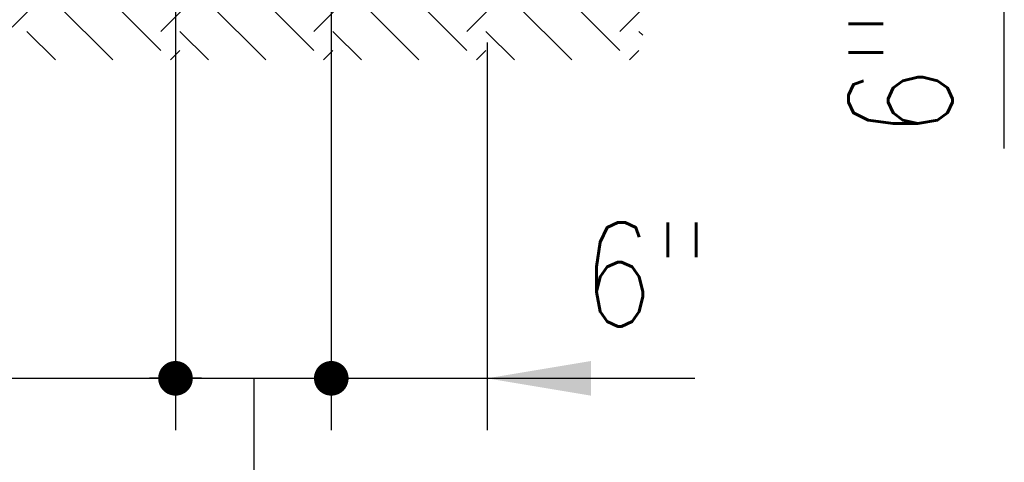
# Model space of a CAD drawing. Header units: inches. Extents: x -9715 to 32893, y -15613 to -1138.
# Tile 201 of 256: x 9022 to 9060, y -5448 to -5431. Entities that reach past the tile are written whole.
import ezdxf

# ---------------------------------------------------------------- set-up
doc = ezdxf.new("R2010")
doc.units = ezdxf.units.IN
doc.header["$MEASUREMENT"] = 0
doc.layers.get('0').update_dxf_attribs({"color": 252})
doc.layers.add('S-ANNO-DIMS', color=2, linetype='Continuous')
doc.layers.add('S-WALL-PATT', color=1, linetype='Continuous')
doc.styles.add('125', font='romans.shx', dxfattribs={"width": 0.8, "height": 2})

# ---------------------------------------------------------------- blocks, each defined once
blk = doc.blocks.new('*X163')
at = {"color": 0}
for p, q in [((762.46, 550.33), (764.22, 552.09)), ((774.5, 542.48), (767.27, 549.72)), ((771.19, 539.17), (762.46, 547.9)), ((762.46, 539.28), (765.66, 542.48)), ((771.19, 536.96), (776.64, 542.41)), ((774.5, 533.64), (780.36, 539.51)), ((762.46, 532.65), (768.98, 539.17)), ((777.82, 528.12), (768.98, 536.96)), ((774.5, 524.81), (765.66, 533.64)), ((777.82, 530.33), (780.46, 532.97)), ((771.19, 521.49), (762.46, 530.22)), ((780.46, 529.9), (780.03, 530.33)), ((771.19, 519.28), (780.03, 528.12)), ((762.46, 521.6), (765.66, 524.81)), ((762.46, 514.97), (768.98, 521.49)), ((774.5, 515.97), (780.46, 521.92)), ((777.82, 510.44), (768.98, 519.28)), ((774.5, 507.13), (765.66, 515.97)), ((777.82, 512.65), (780.46, 515.29)), ((771.19, 503.81), (762.46, 512.54)), ((780.46, 512.22), (780.03, 512.65)), ((771.19, 501.6), (780.03, 510.44)), ((762.46, 503.92), (765.66, 507.13)), ((774.5, 498.29), (780.46, 504.24)), ((762.46, 497.29), (768.98, 503.81)), ((777.82, 492.77), (768.98, 501.6)), ((774.5, 489.45), (765.66, 498.29)), ((777.82, 494.97), (780.46, 497.62)), ((771.19, 486.14), (762.46, 494.87)), ((780.46, 494.54), (780.03, 494.97)), ((682.8, 486.14), (674.61, 494.32)), ((686.11, 489.45), (681.24, 494.32)), ((689.43, 492.77), (687.87, 494.32)), ((700.48, 486.14), (692.29, 494.32)), ((703.79, 489.45), (698.92, 494.32)), ((707.11, 492.77), (705.55, 494.32)), ((673.67, 492.47), (673.96, 492.77)), ((682.8, 483.93), (691.64, 492.77)), ((771.19, 483.93), (780.03, 492.77)), ((700.48, 483.93), (708.46, 491.91)), ((677.06, 489.24), (677.28, 489.45)), ((686.11, 480.61), (694.95, 489.45)), ((762.46, 486.24), (765.66, 489.45)), ((680.46, 486), (680.59, 486.14)), ((689.51, 477.37), (698.27, 486.14)), ((762.46, 479.62), (768.98, 486.14)), ((774.5, 480.61), (780.46, 486.57)), ((703.79, 480.61), (708.46, 485.28)), ((707.11, 475.09), (698.27, 483.93)), ((777.82, 475.09), (768.98, 483.93)), ((703.79, 471.77), (694.95, 480.61)), ((774.5, 471.77), (765.66, 480.61)), ((777.82, 477.3), (780.46, 479.94)), ((707.11, 477.3), (708.46, 478.65)), ((700.48, 468.46), (691.64, 477.3)), ((771.19, 468.46), (762.46, 477.19)), ((780.46, 476.87), (780.03, 477.3)), ((771.19, 466.25), (780.03, 475.09)), ((700.82, 466.59), (708.55, 474.32)), ((718.16, 468.46), (712.29, 474.32)), ((718.16, 466.25), (726.23, 474.32)), ((721.47, 471.77), (718.92, 474.32)), ((735.83, 468.46), (729.97, 474.32)), ((735.83, 466.25), (743.91, 474.32)), ((739.15, 471.77), (736.6, 474.32)), ((753.51, 468.46), (747.64, 474.32)), ((753.51, 466.25), (761.59, 474.32)), ((756.83, 471.77), (754.27, 474.32)), ((704.22, 463.36), (712.63, 471.77)), ((721.47, 462.93), (730.31, 471.77)), ((739.15, 462.93), (747.99, 471.77)), ((756.83, 462.93), (765.66, 471.77)), ((774.5, 462.93), (780.46, 468.89)), ((707.61, 460.12), (715.95, 468.46)), ((724.78, 459.62), (733.62, 468.46)), ((742.46, 459.62), (751.3, 468.46)), ((760.14, 459.62), (768.98, 468.46)), ((724.78, 457.41), (715.95, 466.25)), ((742.46, 457.41), (733.62, 466.25)), ((760.14, 457.41), (751.3, 466.25)), ((777.82, 457.41), (768.98, 466.25)), ((719.24, 456.32), (712.63, 462.93)), ((736.92, 456.32), (730.31, 462.93)), ((754.6, 456.32), (747.99, 462.93)), ((772.27, 456.32), (765.66, 462.93)), ((777.82, 459.62), (780.46, 462.26)), ((712.61, 456.32), (709.32, 459.62)), ((730.29, 456.32), (726.99, 459.62)), ((747.97, 456.32), (744.67, 459.62)), ((765.64, 456.32), (762.35, 459.62)), ((780.46, 459.19), (780.03, 459.62)), ((725.91, 456.32), (726.99, 457.41)), ((743.59, 456.32), (744.67, 457.41)), ((761.26, 456.32), (762.35, 457.41)), ((778.94, 456.32), (780.03, 457.41))]:
    blk.add_line(p, q, dxfattribs=at)

msp = doc.modelspace()

# ---------------------------------------------------------------- linework, layer by layer
at = {"layer": 'S-ANNO-DIMS'}
for p, q in [((9060.10407, -5435.63145), (9060.10407, -5400.21993)), ((9028.18354, -5421.22439), (9028.18354, -5446.47379)), ((9034.18354, -5421.21545), (9034.18354, -5446.47379)), ((9040.18354, -5431.55326), (9040.18354, -5446.47379)), ((9011.87072, -5444.47379), (9048.18354, -5444.47379)), ((9029.18354, -5444.47379), (9027.18354, -5444.47379)), ((9031.20159, -5444.47379), (9031.20159, -5452.40335)), ((9036.18354, -5444.47379), (9045.51687, -5444.47379))]:
    msp.add_line(p, q, dxfattribs=at)
at = {"layer": 'S-ANNO-DIMS', "const_width": 0.66667}
for points in [[(9027.85021, -5444.47379, 1), (9028.51687, -5444.47379, 1)], [(9033.85021, -5444.47379, 1), (9034.51687, -5444.47379, 1)]]:
    msp.add_lwpolyline(points, format="xyb", close=True, dxfattribs=at)
at = {"layer": 'S-ANNO-DIMS'}
msp.add_solid([(9044.18354, -5445.14045), (9044.18354, -5443.80712), (9040.18354, -5444.47379)], dxfattribs=at)

# ---------------------------------------------------------------- block references
at = {"layer": 'S-WALL-PATT', "xscale": 0.3333333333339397, "yscale": 0.3333333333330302, "zscale": 0.3333333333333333}
msp.add_blockref('*X163', (8786.02486, -5584.32795), dxfattribs=at)

# ---------------------------------------------------------------- texts
at = {"layer": 'S-ANNO-DIMS', "style": '125', "width": 0.8}
msp.add_text('6"', height=4, rotation=90, dxfattribs=at).set_placement((9058.10407, -5435.21993))
msp.add_text('6"', height=4, dxfattribs=at).set_placement((9043.85021, -5442.47379))

doc.saveas('drawing.dxf')
